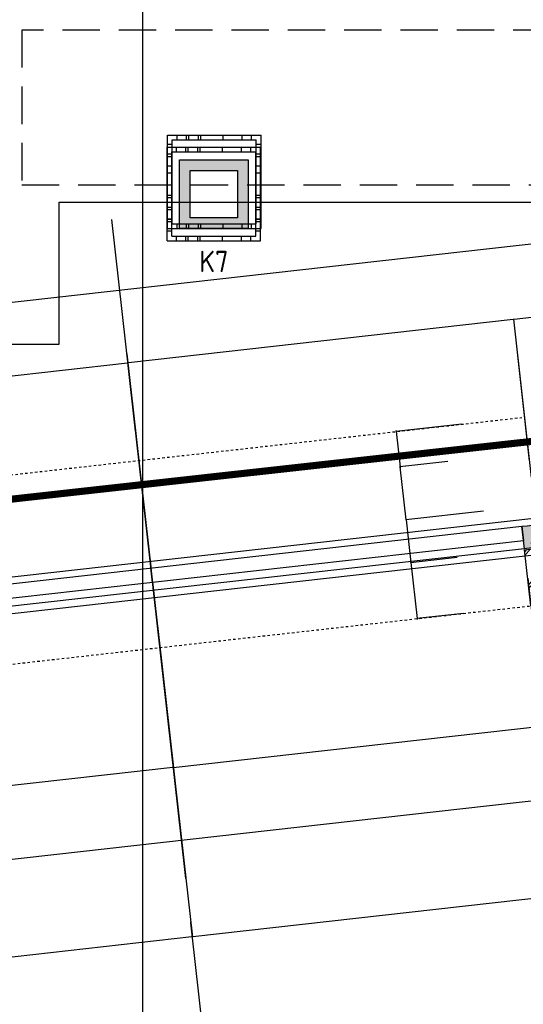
# Model space of a CAD drawing. Header units: millimetres. Extents: x -38031 to 110605, y -22066 to 88711.
# Tile 101 of 150: x 76340 to 78469, y 6484 to 10643. Entities that reach past the tile are written whole.
import ezdxf
from ezdxf.enums import TextEntityAlignment as Align

# ---------------------------------------------------------------- set-up
doc = ezdxf.new("R2010")
doc.units = ezdxf.units.MM
doc.header["$LTSCALE"] = 50
doc.set_wipeout_variables(frame=1)
for name, pattern in [('HIDDEN', [9.525, 6.35, -3.175]), ('HIDDEN2', [4.7625, 3.175, -1.5875]), ('STYLE_01', [0.41664, 0.20828, -0.20836]), ('STYLE_06', [1.04164, 0.625, -0.20828, 0.06943, -0.13893])]:
    doc.linetypes.add(name, pattern=pattern)
for name, color, linetype in [('AL$1A---_ALGEMEEN', 8, 'Continuous'), ('AM$1A---_ARCERING', 8, 'Continuous'), ('Bouwkundig', 8, 'Continuous'), ('brandscheiding', 5, 'HIDDEN'), ('EL6222--', 3, 'Continuous'), ('LICHT_TEXT018', 1, 'Continuous'), ('stramien', 1, 'Continuous'), ('versterkte strook', 7, 'Continuous'), ('Vloerdoos', 3, 'Continuous'), ('Vloerdoos (1e)', 51, 'Continuous'), ('Vloerdoos OUD', 51, 'Continuous')]:
    doc.layers.add(name, color=color, linetype=linetype)
doc.styles.add('Arial', font='ARIAL.TTF')
doc.styles.add('BURO-018', font='iso.shx', dxfattribs={"height": 90})
doc.dimstyles.new('VyA', dxfattribs={"dimtxt": 2.272868, "dimasz": 2.120801, "dimexe": 1.5, "dimexo": 1.59, "dimgap": 0.5, "dimtad": 1, "dimdec": 0, "dimzin": 11, "dimtxsty": 'Arial', "dimblk": 'VW_SLASH', "dimcen": 0, "dimdle": 1, "dimazin": 0, "dimtfac": 0.8, "dimtdec": 0, "dimtix": 1, "dimtmove": 0, "dimatfit": 0, "dimldrblk": 'VW_FILLEDARROW', "dimfxl": 0, "dimfrac": 2, "dimtolj": 1, "dimtzin": 11, "dimarcsym": 0})
pattern_1 = [(45, (0, 0), (70.7107, -70.7107), []), (45, (7.07, -7.07), (70.7107, -70.7107), [])]

# ---------------------------------------------------------------- blocks, each defined once
blk = doc.blocks.new('VLOERDOOS')
at = {"layer": 'Vloerdoos'}
for p, q in [((0, 395), (395, 395)), ((0, 395), (0, 0)), ((20, 375), (20, 20)), ((20, 375), (375, 375)), ((40, 375), (40, 395)), ((80, 375), (80, 395)), ((90, 375), (90, 395)), ((130, 375), (130, 395)), ((140, 375), (140, 395)), ((235, 375), (235, 395)), ((315, 375), (315, 395)), ((355, 375), (355, 395)), ((375, 375), (375, 20)), ((395, 395), (395, 0)), ((0, 355), (20, 355)), ((375, 355), (395, 355)), ((0, 315), (20, 315)), ((0, 305), (20, 305)), ((375, 315), (395, 315)), ((375, 305), (395, 305)), ((0, 265), (20, 265)), ((0, 255), (20, 255)), ((375, 265), (395, 265)), ((375, 255), (395, 255)), ((0, 160), (20, 160)), ((375, 160), (395, 160)), ((0, 80), (20, 80)), ((375, 80), (395, 80)), ((0, 40), (20, 40)), ((0, 0), (395, 0)), ((20, 20), (375, 20)), ((40, 0), (40, 20)), ((80, 0), (80, 20)), ((90, 0), (90, 20)), ((130, 0), (130, 20)), ((140, 0), (140, 20)), ((235, 0), (235, 20)), ((315, 0), (315, 20)), ((355, 0), (355, 20)), ((375, 40), (395, 40))]:
    blk.add_line(p, q, dxfattribs=at)
blk = doc.blocks.new('E00414')
at = {"color": 0, "linetype": 'Continuous'}
for p, q in [((-2.9, -2.9), (-2.9, 2.9)), ((-2.9, 2.9), (2.9, 2.9)), ((2.9, 2.9), (2.9, -2.9)), ((-2, 2), (2, 2)), ((-2, -2), (-2, 2)), ((2, 2), (2, -2)), ((2, -2), (-2, -2)), ((2.9, -2.9), (-2.9, -2.9))]:
    blk.add_line(p, q, dxfattribs=at)
at = {"color": 0}
for points in [[(-2.9, 2.9), (2.9, 2.9), (-2, 2), (2, 2)], [(-2, -2), (-2.9, -2.9), (-2, 2), (-2.9, 2.9)], [(2, 2), (2.9, 2.9), (2, -2), (2.9, -2.9)], [(2, -2), (2.9, -2.9), (-2, -2), (-2.9, -2.9)]]:
    blk.add_solid(points, dxfattribs=at)
at = {"color": 0, "linetype": 'Continuous', "style": 'BURO-018'}
for tag, p in [('E_GKAST', (0, 8)), ('E_GROEP', (0, 5)), ('E_SGROEP', (4.5, 5))]:
    blk.add_attdef(tag, text='', height=1.8, dxfattribs=at).set_placement(p, align=Align.MIDDLE)
at = {"color": 0, "linetype": 'Continuous', "style": 'BURO-018', "flags": 1}
for tag, p in [('E_VERMCODE', (13, 5)), ('E_MATCODE', (0, 0))]:
    blk.add_attdef(tag, text='', height=1.8, dxfattribs=at).set_placement(p, align=Align.MIDDLE)
blk = doc.blocks.new('zijdetail kozijn 2kops')
at = {"color": 0}
blk.add_wipeout([(-63, 420), (-130, 420), (-130, 262), (-63, 262)], dxfattribs=at).dxf.layer = 'AL$1A---_ALGEMEEN'
at = {"layer": 'AM$1A---_ARCERING', "linetype": 'Continuous', "lineweight": 0}
blk.add_hatch(color=256, dxfattribs=at).paths.add_polyline_path([(-54.2, 338), (-54.2, 366), (-56, 366), (-56, 266), (-31, 266), (-31, 243), (0, 243), (0, 338), (-22, 338)])
at = {"layer": 'AL$1A---_ALGEMEEN', "color": 0}
for points in [[(-63, 420), (-130, 420), (-130, 262), (-63, 262)], [(-54.2, 338), (-54.2, 366), (-56, 366), (-56, 266), (-31, 266), (-31, 243), (0, 243), (0, 338), (-22, 338)]]:
    blk.add_lwpolyline(points, close=True, dxfattribs=at)
blk = doc.blocks.new('31x_alu-bg-mk 108-p')
at = {"color": 0}
blk.add_wipeout([(-3280, 338), (-124, 338), (-124, 276), (-3280, 276)], dxfattribs=at).dxf.layer = 'AL$1A---_ALGEMEEN'
at = {"layer": 'AL$1A---_ALGEMEEN', "color": 0}
blk.add_lwpolyline([(-3280, 338), (-124, 338), (-124, 276), (-3280, 276)], close=True, dxfattribs=at)
blk.add_blockref('zijdetail kozijn 2kops', (-3280, 0), dxfattribs=at)
at = {"layer": 'AL$1A---_ALGEMEEN', "color": 0, "xscale": -1}
blk.add_blockref('zijdetail kozijn 2kops', (-124, 0), dxfattribs=at)
at = {"layer": 'AL$1A---_ALGEMEEN', "color": 0}
blk.add_line((-3334.2, 366), (-69.8, 366), dxfattribs=at)
at = {"color": 0}
for points in [[(-3430, 0), (-3280, 0), (-3280, 238), (-3393, 238), (-3393, 113), (-3430, 113)], [(26, 0), (-124, 0), (-124, 238), (-11, 238), (-11, 113), (26, 113)]]:
    blk.add_wipeout(points, dxfattribs=at).dxf.layer = 'AL$1A---_ALGEMEEN'
at = {"layer": 'AM$1A---_ARCERING', "linetype": 'Continuous', "lineweight": 5}
h = blk.add_hatch(dxfattribs=at)
h.set_pattern_fill('BAKSTEEN', color=256, style=0, pattern_type=2)
h.set_pattern_definition(pattern_1)
edge = h.paths.add_edge_path()
edge.add_line((-3430, 0), (-3280, 0))
edge.add_line((-3280, 0), (-3280, 238))
edge.add_line((-3280, 238), (-3393, 238))
edge.add_line((-3393, 238), (-3393, 113))
edge.add_line((-3393, 113), (-3430, 113))
h = blk.add_hatch(dxfattribs=at)
h.set_pattern_fill('BAKSTEEN', color=256, style=0, pattern_type=2)
h.set_pattern_definition(pattern_1)
edge = h.paths.add_edge_path()
edge.add_line((26, 0), (-124, 0))
edge.add_line((-124, 0), (-124, 238))
edge.add_line((-124, 238), (-11, 238))
edge.add_line((-11, 238), (-11, 113))
edge.add_line((-11, 113), (26, 113))
at = {"layer": 'AL$1A---_ALGEMEEN', "color": 0}
blk.add_line((-124, 243), (-3280, 243), dxfattribs=at)
for points in [[(-3430, 0), (-3280, 0), (-3280, 238), (-3393, 238), (-3393, 113), (-3430, 113)], [(26, 0), (-124, 0), (-124, 238), (-11, 238), (-11, 113), (26, 113)]]:
    blk.add_lwpolyline(points, dxfattribs=at)
blk = doc.blocks.new('VW_SLASH')
at = {"layer": 'AL$1A---_ALGEMEEN', "color": 0, "linetype": 'ByBlock', "lineweight": -2}
blk.add_line((0, 0), (-1, 0), dxfattribs=at)
at = {"layer": 'AL$1A---_ALGEMEEN', "color": 0, "linetype": 'ByBlock', "lineweight": 5}
blk.add_line((0.5, 0.5), (-0.5, -0.5), dxfattribs=at)
blk = doc.blocks.new('*D1981')
at = {"layer": 'AL$1A---_ALGEMEEN', "color": 0, "lineweight": -2}
for p, q in [((-12898.5, -527.6), (-12898.5, -1464.8)), ((-9742.5, -527.6), (-9742.5, -1464.8)), ((-12896.4, -1463.3), (-9744.6, -1463.3))]:
    blk.add_line(p, q, dxfattribs=at)
at = {"layer": 'AL$1A---_ALGEMEEN', "color": 0, "lineweight": -2, "xscale": 2.12080078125, "yscale": 2.12080078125, "zscale": 2.12080078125, "rotation": 180}
blk.add_blockref('VW_SLASH', (-12898.5, -1463.3), dxfattribs=at)
at = {"layer": 'AL$1A---_ALGEMEEN', "color": 0, "lineweight": -2, "xscale": 2.12080078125, "yscale": 2.12080078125, "zscale": 2.12080078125}
blk.add_blockref('VW_SLASH', (-9742.5, -1463.3), dxfattribs=at)
blk = doc.blocks.new('VW_FILLEDARROW')
at = {"layer": 'AL$1A---_ALGEMEEN', "color": 0, "lineweight": -2}
blk.add_solid([(0, 0), (0.5, 0.5), (0.5, -0.5)], dxfattribs=at)
blk = doc.blocks.new('*D2054')
at = {"layer": 'AL$1A---_ALGEMEEN', "color": 0, "lineweight": -2}
for p, q in [((-11320.5, 603.4), (-11320.5, -1876.5)), ((-7547, 453.4), (-7547, -1876.5)), ((-7549.1, -1875), (-11318.4, -1875))]:
    blk.add_line(p, q, dxfattribs=at)
at = {"layer": 'AL$1A---_ALGEMEEN', "color": 0, "lineweight": -2, "xscale": 2.12080078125, "yscale": 2.12080078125, "zscale": 2.12080078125, "rotation": 180}
blk.add_blockref('VW_SLASH', (-11320.5, -1875), dxfattribs=at)
at = {"layer": 'AL$1A---_ALGEMEEN', "color": 0, "lineweight": -2, "xscale": 2.12080078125, "yscale": 2.12080078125, "zscale": 2.12080078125}
blk.add_blockref('VW_SLASH', (-7547, -1875), dxfattribs=at)
blk = doc.blocks.new('*D2055')
at = {"layer": 'AL$1A---_ALGEMEEN', "color": 0, "lineweight": -2}
for p, q in [((-15094, 603.4), (-15094, -1876.5)), ((-11320.5, 453.4), (-11320.5, -1876.5)), ((-11322.6, -1875), (-15091.9, -1875))]:
    blk.add_line(p, q, dxfattribs=at)
at = {"layer": 'AL$1A---_ALGEMEEN', "color": 0, "lineweight": -2, "xscale": 2.12080078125, "yscale": 2.12080078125, "zscale": 2.12080078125, "rotation": 180}
blk.add_blockref('VW_SLASH', (-15094, -1875), dxfattribs=at)
at = {"layer": 'AL$1A---_ALGEMEEN', "color": 0, "lineweight": -2, "xscale": 2.12080078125, "yscale": 2.12080078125, "zscale": 2.12080078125}
blk.add_blockref('VW_SLASH', (-11320.5, -1875), dxfattribs=at)
blk = doc.blocks.new('*D2093')
at = {"layer": 'AL$1A---_ALGEMEEN', "color": 0, "lineweight": -2}
for p, q in [((-12961.5, -105.9), (-12961.5, 566.5)), ((-12959.4, 565), (-11322.6, 565)), ((-11320.5, 274.1), (-11320.5, 566.5))]:
    blk.add_line(p, q, dxfattribs=at)
at = {"layer": 'AL$1A---_ALGEMEEN', "color": 0, "lineweight": -2, "xscale": 2.12080078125, "yscale": 2.12080078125, "zscale": 2.12080078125, "rotation": 180}
blk.add_blockref('VW_SLASH', (-12961.5, 565), dxfattribs=at)
at = {"layer": 'AL$1A---_ALGEMEEN', "color": 0, "lineweight": -2, "xscale": 2.12080078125, "yscale": 2.12080078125, "zscale": 2.12080078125}
blk.add_blockref('VW_SLASH', (-11320.5, 565), dxfattribs=at)
blk = doc.blocks.new('*D2104')
at = {"layer": 'AL$1A---_ALGEMEEN', "color": 0, "lineweight": -2}
for p, q in [((-10028.9, -407), (-10227.5, -407)), ((-10226, -404.9), (-10226, -402.8)), ((-10226, -407), (-10226, -645)), ((-10028.9, -645), (-10227.5, -645)), ((-10226, -647.1), (-10226, -649.2))]:
    blk.add_line(p, q, dxfattribs=at)
at = {"layer": 'AL$1A---_ALGEMEEN', "color": 0, "lineweight": -2, "xscale": 2.12080078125, "yscale": 2.12080078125, "zscale": 2.12080078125}
for p, rotation in [((-10226, -407), 270), ((-10226, -645), 90)]:
    blk.add_blockref('VW_SLASH', p, dxfattribs=dict(at, rotation=rotation))
blk = doc.blocks.new('*D2105')
at = {"layer": 'AL$1A---_ALGEMEEN', "color": 0, "lineweight": -2}
for p, q in [((-9896.1, -225), (-10227.5, -225)), ((-10226, -222.9), (-10226, -220.8)), ((-10226, -225), (-10226, -407)), ((-10028.9, -407), (-10227.5, -407)), ((-10226, -409.1), (-10226, -411.2))]:
    blk.add_line(p, q, dxfattribs=at)
at = {"layer": 'AL$1A---_ALGEMEEN', "color": 0, "lineweight": -2, "xscale": 2.12080078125, "yscale": 2.12080078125, "zscale": 2.12080078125}
for p, rotation in [((-10226, -225), 270), ((-10226, -407), 90)]:
    blk.add_blockref('VW_SLASH', p, dxfattribs=dict(at, rotation=rotation))
blk = doc.blocks.new('*D2106')
at = {"layer": 'AL$1A---_ALGEMEEN', "color": 0, "lineweight": -2}
for p, q in [((-9946.9, 150), (-10227.5, 150)), ((-10226, 152.1), (-10226, 154.2)), ((-10226, 150), (-10226, 0)), ((-10023.6, 0), (-10227.5, 0)), ((-10226, -2.1), (-10226, -4.2))]:
    blk.add_line(p, q, dxfattribs=at)
at = {"layer": 'AL$1A---_ALGEMEEN', "color": 0, "lineweight": -2, "xscale": 2.12080078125, "yscale": 2.12080078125, "zscale": 2.12080078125}
for p, rotation in [((-10226, 150), 270), ((-10226, 0), 90)]:
    blk.add_blockref('VW_SLASH', p, dxfattribs=dict(at, rotation=rotation))
blk = doc.blocks.new('*D2107')
at = {"layer": 'AL$1A---_ALGEMEEN', "color": 0, "lineweight": -2}
for p, q in [((-10226, 2.1), (-10226, 4.2)), ((-10202.6, 0), (-10227.5, 0)), ((-10226, -225), (-10226, 0)), ((-9896.1, -225), (-10227.5, -225)), ((-10226, -227.1), (-10226, -229.2))]:
    blk.add_line(p, q, dxfattribs=at)
at = {"layer": 'AL$1A---_ALGEMEEN', "color": 0, "lineweight": -2, "xscale": 2.12080078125, "yscale": 2.12080078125, "zscale": 2.12080078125}
for p, rotation in [((-10226, 0), 270), ((-10226, -225), 90)]:
    blk.add_blockref('VW_SLASH', p, dxfattribs=dict(at, rotation=rotation))
blk = doc.blocks.new('*D2153')
at = {"layer": 'AL$1A---_ALGEMEEN', "color": 0, "lineweight": -2}
for p, q in [((-11320.5, 244.1), (-11320.5, 566.5)), ((-9681.6, 565), (-11318.4, 565)), ((-9679.5, -35.9), (-9679.5, 566.5))]:
    blk.add_line(p, q, dxfattribs=at)
at = {"layer": 'AL$1A---_ALGEMEEN', "color": 0, "lineweight": -2, "xscale": 2.12080078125, "yscale": 2.12080078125, "zscale": 2.12080078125, "rotation": 180}
blk.add_blockref('VW_SLASH', (-11320.5, 565), dxfattribs=at)
at = {"layer": 'AL$1A---_ALGEMEEN', "color": 0, "lineweight": -2, "xscale": 2.12080078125, "yscale": 2.12080078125, "zscale": 2.12080078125}
blk.add_blockref('VW_SLASH', (-9679.5, 565), dxfattribs=at)
blk = doc.blocks.new('*D2154')
at = {"layer": 'AL$1A---_ALGEMEEN', "color": 0, "lineweight": -2}
for p, q in [((-9679.5, -105.9), (-9679.5, 566.5)), ((-7724.1, 565), (-9677.4, 565)), ((-7722, 219.1), (-7722, 566.5))]:
    blk.add_line(p, q, dxfattribs=at)
at = {"layer": 'AL$1A---_ALGEMEEN', "color": 0, "lineweight": -2, "xscale": 2.12080078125, "yscale": 2.12080078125, "zscale": 2.12080078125, "rotation": 180}
blk.add_blockref('VW_SLASH', (-9679.5, 565), dxfattribs=at)
at = {"layer": 'AL$1A---_ALGEMEEN', "color": 0, "lineweight": -2, "xscale": 2.12080078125, "yscale": 2.12080078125, "zscale": 2.12080078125}
blk.add_blockref('VW_SLASH', (-7722, 565), dxfattribs=at)
blk = doc.blocks.new('*D2188')
at = {"layer": 'AL$1A---_ALGEMEEN', "color": 0, "lineweight": -2}
for p, q in [((-9742.5, -527.6), (-9742.5, -1156.5)), ((-11320.5, -551.6), (-11320.5, -1156.5)), ((-11322.6, -1155), (-11324.7, -1155)), ((-11320.5, -1155), (-9742.5, -1155)), ((-9740.4, -1155), (-9738.3, -1155))]:
    blk.add_line(p, q, dxfattribs=at)
at = {"layer": 'AL$1A---_ALGEMEEN', "color": 0, "lineweight": -2, "xscale": 2.12080078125, "yscale": 2.12080078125, "zscale": 2.12080078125}
blk.add_blockref('VW_SLASH', (-11320.5, -1155), dxfattribs=at)
at = {"layer": 'AL$1A---_ALGEMEEN', "color": 0, "lineweight": -2, "xscale": 2.12080078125, "yscale": 2.12080078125, "zscale": 2.12080078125, "rotation": 180}
blk.add_blockref('VW_SLASH', (-9742.5, -1155), dxfattribs=at)
blk = doc.blocks.new('*D2204')
at = {"layer": 'AL$1A---_ALGEMEEN', "color": 0, "lineweight": -2}
for p, q in [((-12898.5, -533.5), (-12898.5, -1156.5)), ((-11320.5, -614), (-11320.5, -1156.5)), ((-11322.6, -1155), (-12896.4, -1155))]:
    blk.add_line(p, q, dxfattribs=at)
at = {"layer": 'AL$1A---_ALGEMEEN', "color": 0, "lineweight": -2, "xscale": 2.12080078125, "yscale": 2.12080078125, "zscale": 2.12080078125, "rotation": 180}
blk.add_blockref('VW_SLASH', (-12898.5, -1155), dxfattribs=at)
at = {"layer": 'AL$1A---_ALGEMEEN', "color": 0, "lineweight": -2, "xscale": 2.12080078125, "yscale": 2.12080078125, "zscale": 2.12080078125}
blk.add_blockref('VW_SLASH', (-11320.5, -1155), dxfattribs=at)
blk = doc.blocks.new('VLOERDOOS (1e)')
at = {"layer": 'Vloerdoos OUD'}
for p, q in [((0, 395), (395, 395)), ((0, 395), (0, 0)), ((20, 375), (20, 20)), ((20, 375), (375, 375)), ((40, 375), (40, 395)), ((80, 375), (80, 395)), ((90, 375), (90, 395)), ((130, 375), (130, 395)), ((140, 375), (140, 395)), ((235, 375), (235, 395)), ((315, 375), (315, 395)), ((355, 375), (355, 395)), ((375, 375), (375, 20)), ((395, 395), (395, 0)), ((0, 355), (20, 355)), ((375, 355), (395, 355)), ((0, 315), (20, 315)), ((0, 305), (20, 305)), ((375, 315), (395, 315)), ((375, 305), (395, 305)), ((0, 265), (20, 265)), ((0, 255), (20, 255)), ((375, 265), (395, 265)), ((375, 255), (395, 255)), ((0, 160), (20, 160)), ((375, 160), (395, 160)), ((0, 80), (20, 80)), ((375, 80), (395, 80)), ((0, 40), (20, 40)), ((0, 0), (395, 0)), ((20, 20), (375, 20)), ((40, 0), (40, 20)), ((80, 0), (80, 20)), ((90, 0), (90, 20)), ((130, 0), (130, 20)), ((140, 0), (140, 20)), ((235, 0), (235, 20)), ((315, 0), (315, 20)), ((355, 0), (355, 20)), ((375, 40), (395, 40))]:
    blk.add_line(p, q, dxfattribs=at)
blk = doc.blocks.new('metselwerk zo gevel 2150+')
at = {"layer": 'AL$1A---_ALGEMEEN', "color": 0, "linetype": 'STYLE_01'}
blk.add_line((-12950.00003, 150.03624), (-9691, 149.99214), dxfattribs=at)
at = {"layer": 'AL$1A---_ALGEMEEN', "color": 0}
blk.add_blockref('31x_alu-bg-mk 108-p', (-9618.5, -645), dxfattribs=at)
for base, p1, p2, override, picture, middle in [((-11320.5, 564.99214), (-12961.5, -107.44536), (-11320.5, 272.55464), {"dimtxt": 2.272868, "dimgap": 25, "dimdec": 1, "dimlfac": 50, "dimpost": '<>', "dimtxsty": 'Arial', "dimtmove": 2}, '*D2093', (-12141, 591.1526)), ((-11320.5, 564.99214), (-9679.5, -37.5), (-11320.5, 242.55464), {"dimtxt": 2.272868, "dimgap": 25, "dimdec": 1, "dimlfac": 50, "dimpost": '<>', "dimtxsty": 'Arial', "dimtmove": 2}, '*D2153', (-10500, 591.1526)), ((-9679.4999983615, 564.9921366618), (-7721.9899983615, 217.5546365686), (-9679.4999983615, -107.4453634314), {"dimtxt": 2.272868, "dimgap": 25, "dimlfac": 50, "dimpost": '<>', "dimtxsty": 'Arial', "dimtmove": 2}, '*D2154', (-8700.7449983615, 591.1526016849))]:
    dim = blk.add_linear_dim(base=base, p1=p1, p2=p2, dimstyle='VyA', override=override, dxfattribs=at)
    dim.commit()
    dim.dimension.update_dxf_attribs({"geometry": picture, "text_midpoint": middle})
dim = blk.add_linear_dim(base=(-10226, -0.00786), p1=(-9945.29, 149.99214), p2=(-10022, -0.00786), angle=90, dimstyle='VyA', override={"dimtxt": 2.272868, "dimgap": 25, "dimlfac": 50, "dimpost": '<>', "dimtxsty": 'Arial', "dimtmove": 2}, dxfattribs=at)
dim.commit()
dim.dimension.update_dxf_attribs({"geometry": '*D2106', "text_midpoint": (-10251, 149.99214), "dimtype": 128})
for p, q in [((-11320.5, -2275.00786), (-11320.5, 1174.99214)), ((-9505.29, -433.85586), (-13132.67648, -433.3654))]:
    blk.add_line(p, q, dxfattribs=at)
at = {"layer": 'AL$1A---_ALGEMEEN', "color": 0, "linetype": 'STYLE_01'}
blk.add_line((-12904.35199, -644.9573), (-9748.80699, -645), dxfattribs=at)
at = {"layer": 'AL$1A---_ALGEMEEN', "color": 0}
dim = blk.add_linear_dim(base=(-10226, -0.00786), p1=(-9894.5, -225), p2=(-10201, -0.00786), angle=90, dimstyle='VyA', override={"dimtxt": 2.272868, "dimgap": 125, "dimlfac": 50, "dimpost": '<>', "dimtxsty": 'Arial', "dimtmove": 2}, dxfattribs=at)
dim.commit()
dim.dimension.update_dxf_attribs({"geometry": '*D2107', "text_midpoint": (-10352.16047, -112.50393)})
for base, p1, p2, override, picture, middle in [((-10226, -407), (-9894.5, -225), (-10027.27624, -407), {"dimtxt": 2.272868, "dimgap": 25, "dimlfac": 50, "dimpost": '<>', "dimtxsty": 'Arial', "dimtmove": 2}, '*D2105', (-10251, -405.86052)), ((-10226, -645), (-10027.27624, -407), (-10027.27624, -645), {"dimtxt": 2.272868, "dimgap": 25, "dimlfac": 50, "dimpost": '<>', "dimtxsty": 'Arial', "dimtix": 0, "dimtmove": 2}, '*D2104', (-10251, -661.00786))]:
    dim = blk.add_linear_dim(base=base, p1=p1, p2=p2, angle=90, dimstyle='VyA', override=override, dxfattribs=at)
    dim.commit()
    dim.dimension.update_dxf_attribs({"geometry": picture, "text_midpoint": middle, "dimtype": 128})
for base, p1, p2, override, picture, middle in [((-9742.5, -1463.28595), (-12898.5, -526), (-9742.5, -526), {"dimtxt": 2.272868, "dimgap": 25, "dimlfac": 50, "dimpost": '25K+V=<>', "dimtxsty": 'Arial', "dimtmove": 2}, '*D1981', (-11320.5, -1437.12548)), ((-12898.5, -1155.00786), (-11320.5, -612.44536), (-12898.5, -531.9573), {"dimtxt": 2.272868, "dimgap": 25, "dimdec": 1, "dimlfac": 50, "dimpost": '<>', "dimtxsty": 'Arial', "dimtmove": 2}, '*D2204', (-12109.5, -1128.8474))]:
    dim = blk.add_linear_dim(base=base, p1=p1, p2=p2, dimstyle='VyA', override=override, dxfattribs=at)
    dim.commit()
    dim.dimension.update_dxf_attribs({"geometry": picture, "text_midpoint": middle})
dim = blk.add_linear_dim(base=(-9742.5, -1155.00786), p1=(-11320.5, -550.00786), p2=(-9742.5, -526), dimstyle='VyA', override={"dimtxt": 2.272868, "dimgap": 25, "dimdec": 1, "dimlfac": 50, "dimpost": '<>', "dimtxsty": 'Arial', "dimtix": 0, "dimtmove": 2}, dxfattribs=at)
dim.commit()
dim.dimension.update_dxf_attribs({"geometry": '*D2188', "text_midpoint": (-7800.96925, -1130.00786), "dimtype": 128})
at = {"color": 0}
blk.add_wipeout([(-11994.4188, -1809.68888), (-10627.5812, -1809.68888), (-10627.5812, -1627.12638), (-11994.4188, -1627.12638)], dxfattribs=at).dxf.layer = 'AL$1A---_ALGEMEEN'
at = {"layer": 'AL$1A---_ALGEMEEN', "color": 0}
for base, p1, p2, picture, middle in [((-15094, -1875.00786), (-11320.5, 454.99214), (-15094, 604.99214), '*D2055', (-13207.25, -1848.8474)), ((-11320.5, -1875.00786), (-7547, 454.99214), (-11320.5, 604.99214), '*D2054', (-9433.75, -1848.8474))]:
    dim = blk.add_linear_dim(base=base, p1=p1, p2=p2, dimstyle='VyA', override={"dimtxt": 2.272868, "dimgap": 25, "dimdec": 1, "dimlfac": 50, "dimpost": '<>', "dimtxsty": 'Arial', "dimtmove": 2}, dxfattribs=at)
    dim.commit()
    dim.dimension.update_dxf_attribs({"geometry": picture, "text_midpoint": middle})
blk = doc.blocks.new('200254 W 210e 19-03-2008')
at = {"layer": 'AL$1A---_ALGEMEEN', "xscale": 0.02, "yscale": 0.02, "zscale": 0.02, "rotation": 6.40755072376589}
blk.add_blockref('metselwerk zo gevel 2150+', (20796.952, 3213.846), dxfattribs=at)
at = {"layer": 'AL$1A---_ALGEMEEN'}
blk.add_lwpolyline([(20672.889, 3213.375), (20672.889, 3225.375), (20746.793, 3225.375), (20746.793, 3291.375), (20349.889, 3291.375), (20349.889, 3189.375), (20456.889, 3189.375), (20456.889, 3201.375), (20564.889, 3201.375), (20564.889, 3213.375)], close=True, dxfattribs=at)
at = {"layer": 'stramien', "linetype": 'STYLE_06', "ltscale": 50}
blk.add_line((20571.949, 2703.348), (20571.949, 4240.025), dxfattribs=at)

msp = doc.modelspace()

# ---------------------------------------------------------------- block references
at = {"layer": 'Bouwkundig', "xscale": 50, "yscale": 50, "zscale": 50}
msp.add_blockref('200254 W 210e 19-03-2008', (-951737.5, -150797.3), dxfattribs=at)

# ---------------------------------------------------------------- next in the draw order: linework, layer by layer
at = {"layer": 'brandscheiding', "const_width": 30}
msp.add_lwpolyline([(99201.4, 38568.6), (99201.4, 11156.5), (58133.7, 6602.3)], dxfattribs=at)
at = {"layer": 'LICHT_TEXT018', "linetype": 'HIDDEN2'}
msp.add_lwpolyline([(76348.4, 9945), (79298.4, 9945), (79298.4, 10598.7), (76348.4, 10598.7)], close=True, dxfattribs=at)
at = {"layer": 'versterkte strook'}
msp.add_line((8732.7, 1860.9), (101326.6, 12259.4), dxfattribs=at)

# ---------------------------------------------------------------- next in the draw order: block references
at = {"layer": 'EL6222--'}
ref = msp.add_blockref('E00414', (77160.6, 9906.1), dxfattribs=dict(at, xscale=50, yscale=50, zscale=50))
ref.add_attrib('E_GROEP', 'K7', dxfattribs={"layer": '0', "color": 1, "linetype": 'Continuous', "height": 90, "style": 'BURO-018'}).set_placement((77160.6, 9621.6), align=Align.MIDDLE)
at = {"layer": 'Vloerdoos', "rotation": 90}
msp.add_blockref('VLOERDOOS', (77357.5, 9708.9), dxfattribs=at)
at = {"layer": 'Vloerdoos (1e)', "rotation": 90}
msp.add_blockref('VLOERDOOS (1e)', (77359.9, 9760), dxfattribs=at)

doc.saveas('drawing.dxf')
